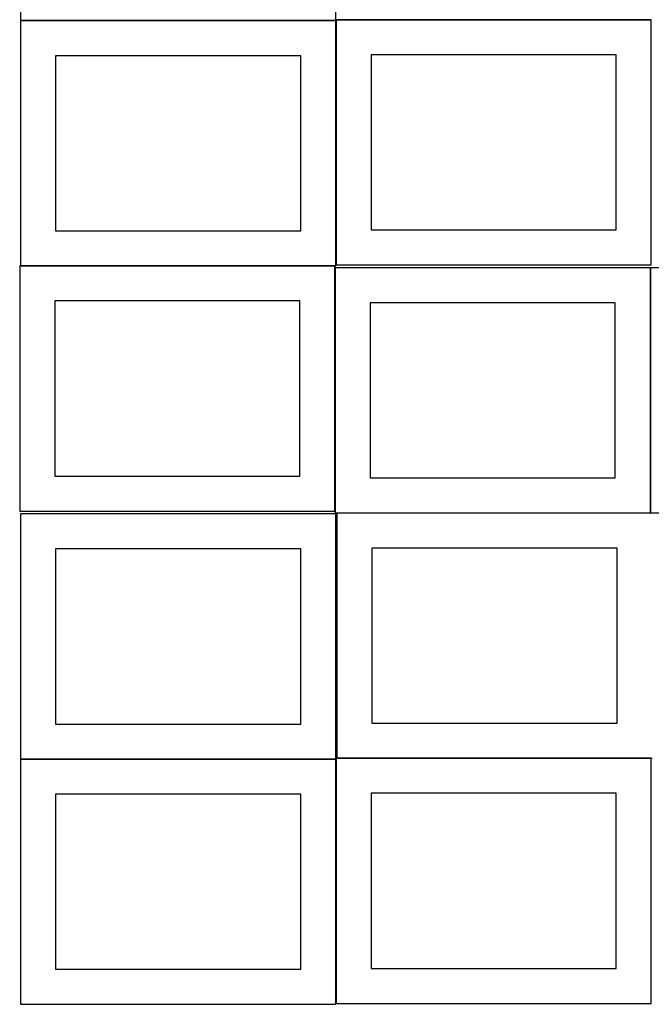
# Model space of a CAD drawing. Header units: millimetres. Extents: x 7 to 1493, y 7 to 2993.
# Tile 1 of 14: x 7 to 908, y 7 to 1413. Entities that reach past the tile are written whole.
import ezdxf

# ---------------------------------------------------------------- set-up
doc = ezdxf.new("R2010")
doc.units = ezdxf.units.MM
doc.layers.add('COMMON', color=5, linetype='CONTINUOUS', true_color=0x0000ff)
doc.layers.add('CUT', color=7, linetype='CONTINUOUS', true_color=0x000000)

msp = doc.modelspace()

# ---------------------------------------------------------------- linework, layer by layer
at = {"layer": 'COMMON'}
for p, q in [((457.849575, 1411.199045), (7.849575, 1411.199045)), ((457.949576, 1062.423823), (457.949576, 1411.099044)), ((459.374233, 1412.523823), (908.049576, 1412.523823)), ((7.849575, 1060.999043), (456.524735, 1060.999043)), ((456.624735, 1058.249546), (456.624735, 710.899043)), ((906.824736, 1058.249546), (906.824736, 708.249546)), ((459.374233, 708.149545), (906.724736, 708.149545)), ((7.849575, 356.62478), (457.849575, 356.62478)), ((457.949575, 356.52478), (457.949575, 7.849544)), ((459.374233, 357.949544), (908.049576, 357.949544))]:
    msp.add_line(p, q, dxfattribs=at)
at = {"layer": 'CUT'}
for p, q in [((7.849575, 1761.299045), (7.849575, 1411.299045)), ((457.849575, 1411.299045), (457.849575, 1761.299045)), ((7.849575, 1411.299045), (457.849575, 1411.299045)), ((457.849575, 1411.099044), (7.849575, 1411.099044)), ((7.849575, 1411.099044), (7.849575, 1061.099044)), ((457.849575, 1061.099044), (457.849575, 1411.099044)), ((908.049576, 1412.423823), (458.049576, 1412.423823)), ((458.049576, 1412.423823), (458.049576, 1062.423823)), ((908.049576, 1062.423823), (908.049576, 1412.423823)), ((407.849575, 1361.099044), (57.849575, 1361.099044)), ((57.849575, 1361.099044), (57.849575, 1111.099044)), ((407.849575, 1111.099044), (407.849575, 1361.099044)), ((858.049576, 1362.423823), (508.049576, 1362.423823)), ((508.049576, 1362.423823), (508.049576, 1112.423823)), ((858.049576, 1112.423823), (858.049576, 1362.423823)), ((57.849575, 1111.099044), (407.849575, 1111.099044)), ((508.049576, 1112.423823), (858.049576, 1112.423823)), ((456.524735, 1060.899043), (6.524735, 1060.899043)), ((6.524735, 1060.899043), (6.524735, 710.899043)), ((7.849575, 1061.099044), (457.849575, 1061.099044)), ((456.524735, 710.899043), (456.524735, 1060.899043)), ((906.724736, 1058.249546), (456.724736, 1058.249546)), ((456.724736, 1058.249546), (456.724736, 708.249546)), ((458.049576, 1062.423823), (908.049576, 1062.423823)), ((906.724736, 708.249546), (906.724736, 1058.249546)), ((1356.924737, 1058.249546), (906.924737, 1058.249546)), ((906.924737, 1058.249546), (906.924737, 708.249546)), ((406.524735, 1010.899043), (56.524735, 1010.899043)), ((56.524735, 1010.899043), (56.524735, 760.899043)), ((406.524735, 760.899043), (406.524735, 1010.899043)), ((856.724736, 1008.249546), (506.724736, 1008.249546)), ((506.724736, 1008.249546), (506.724736, 758.249546)), ((856.724736, 758.249546), (856.724736, 1008.249546)), ((56.524735, 760.899043), (406.524735, 760.899043)), ((506.724736, 758.249546), (856.724736, 758.249546)), ((6.524735, 710.899043), (456.524735, 710.899043)), ((457.849575, 706.724781), (7.849575, 706.724781)), ((7.849575, 706.724781), (7.849575, 356.724781)), ((456.724736, 708.249546), (906.724736, 708.249546)), ((457.849575, 356.724781), (457.849575, 706.724781)), ((909.374233, 708.049545), (459.374233, 708.049545)), ((459.374233, 708.049545), (459.374233, 358.049545)), ((906.924737, 708.249546), (1356.924737, 708.249546)), ((407.849575, 656.724781), (57.849575, 656.724781)), ((57.849575, 656.724781), (57.849575, 406.724781)), ((407.849575, 406.724781), (407.849575, 656.724781)), ((859.374233, 658.049545), (509.374233, 658.049545)), ((509.374233, 658.049545), (509.374233, 408.049545)), ((859.374233, 408.049545), (859.374233, 658.049545)), ((509.374233, 408.049545), (859.374233, 408.049545)), ((57.849575, 406.724781), (407.849575, 406.724781)), ((7.849575, 356.724781), (457.849575, 356.724781)), ((457.849575, 356.52478), (7.849575, 356.52478)), ((7.849575, 356.52478), (7.849575, 6.52478)), ((457.849575, 6.52478), (457.849575, 356.52478)), ((908.049576, 357.849544), (458.049576, 357.849544)), ((458.049576, 357.849544), (458.049576, 7.849544)), ((459.374233, 358.049545), (909.374233, 358.049545)), ((908.049576, 7.849544), (908.049576, 357.849544)), ((407.849575, 306.52478), (57.849575, 306.52478)), ((57.849575, 306.52478), (57.849575, 56.52478)), ((407.849575, 56.52478), (407.849575, 306.52478)), ((858.049576, 307.849544), (508.049576, 307.849544)), ((508.049576, 307.849544), (508.049576, 57.849544)), ((858.049576, 57.849544), (858.049576, 307.849544)), ((57.849575, 56.52478), (407.849575, 56.52478)), ((508.049576, 57.849544), (858.049576, 57.849544)), ((7.849575, 6.52478), (457.849575, 6.52478)), ((458.049576, 7.849544), (908.049576, 7.849544))]:
    msp.add_line(p, q, dxfattribs=at)

doc.saveas('drawing.dxf')
